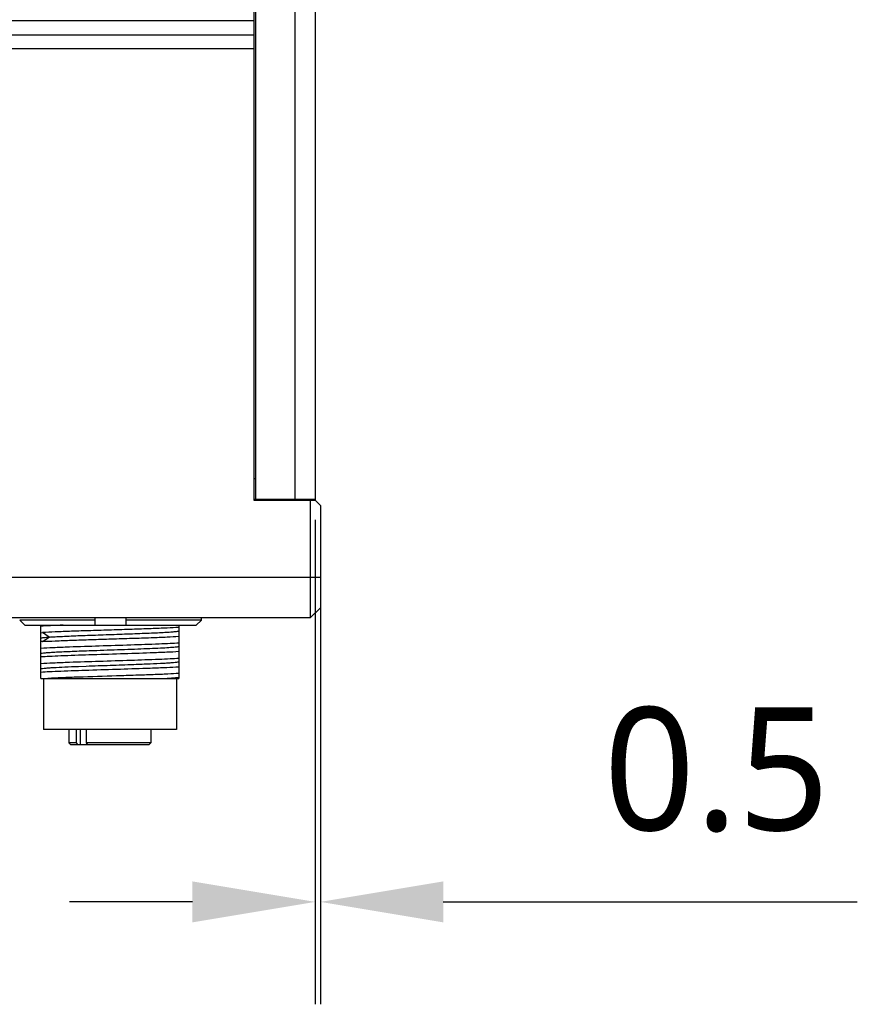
# Model space of a CAD drawing. Header units: millimetres. Extents: x 279 to 496, y -273 to -95.
# Tile 8 of 12: x 420 to 440, y -234 to -210. Entities that reach past the tile are written whole.
import ezdxf

# ---------------------------------------------------------------- set-up
doc = ezdxf.new("R2010")
doc.units = ezdxf.units.MM
doc.header["$LTSCALE"] = 23.1
doc.header["$PDMODE"] = 3
doc.header["$PDSIZE"] = 8
doc.layers.get('0').update_dxf_attribs({"linetype": 'CONTINUOUS'})
doc.layers.get('Defpoints').update_dxf_attribs({"linetype": 'CONTINUOUS'})
doc.layers.add('00_COMPONENTS', color=7, linetype='CONTINUOUS')
doc.layers.add('51__DRAFT_DIMS', color=7, linetype='CONTINUOUS')
doc.styles.get("Standard").update_dxf_attribs({"font": 'Roboto-Regular.ttf'})
doc.dimstyles.new('DIMSTYLE_3', dxfattribs={"dimtxt": 3, "dimasz": 3, "dimexe": 2.5, "dimexo": 0.5, "dimgap": 0.75, "dimtad": 1, "dimlfac": 4, "dimdsep": 46, "dimtxsty": 'STANDARD', "dimblk": '_FILLED', "dimblk1": '_FILLED', "dimblk2": '_FILLED', "dimcen": 0.09, "dimclrt": 3, "dimazin": 2, "dimtp": 0.1, "dimtm": 0.1, "dimtfac": 1, "dimtofl": 0, "dimtmove": 0, "dimatfit": 3, "dimldrblk": '_FILLED', "dimfxl": 1, "dimtolj": 1, "dimarcsym": 0})

# ---------------------------------------------------------------- blocks, each defined once
blk = doc.blocks.new('_FILLED')
at = {"color": 0, "linetype": 'ByBlock'}
blk.add_solid([(0, 0), (-1, 0.1667), (-1, -0.1667)], dxfattribs=at)
blk = doc.blocks.new('*D24')
at = {"layer": '51__DRAFT_DIMS', "color": 0, "lineweight": -2}
for p, q in [((427.121, -222.195), (427.121, -234.026)), ((427.246, -224.095), (427.246, -234.026)), ((424.121, -231.526), (421.121, -231.526)), ((430.246, -231.526), (440.358, -231.526))]:
    blk.add_line(p, q, dxfattribs=at)
at = {"layer": 'Defpoints', "color": 0}
for p in [(427.121, -221.695), (427.246, -223.595), (427.246, -231.526)]:
    blk.add_point(p, dxfattribs=at)
at = {"layer": '51__DRAFT_DIMS', "color": 0, "linetype": 'ByBlock', "lineweight": -2, "xscale": 3, "yscale": 3, "zscale": 3}
blk.add_blockref('_FILLED', (427.121, -231.526), dxfattribs=at)
at = {"layer": '51__DRAFT_DIMS', "color": 0, "linetype": 'ByBlock', "lineweight": -2, "xscale": 3, "yscale": 3, "zscale": 3, "rotation": 180}
blk.add_blockref('_FILLED', (427.246, -231.526), dxfattribs=at)
at = {"layer": '51__DRAFT_DIMS', "color": 3, "insert": (434.163, -226.776), "char_height": 3, "attachment_point": 1, "line_spacing_factor": 0.9}
blk.add_mtext('\\A1;0.5', dxfattribs=at)

msp = doc.modelspace()

# ---------------------------------------------------------------- linework, layer by layer
at = {"layer": '00_COMPONENTS', "color": 7}
for p, q in [((425.6206, -151.9698), (425.6206, -221.7198)), ((425.6706, -221.6948), (425.6706, -151.9948)), ((426.6206, -151.9948), (426.6206, -221.6948)), ((427.1206, -151.9698), (427.1206, -221.7198)), ((425.6206, -221.6948), (427.1206, -221.6948)), ((425.6206, -221.7198), (427.1206, -221.7198)), ((426.9956, -221.7198), (426.9956, -224.5948)), ((427.1206, -221.7198), (427.2456, -221.8448)), ((427.2456, -221.8448), (427.2456, -224.3448)), ((427.2456, -224.3448), (426.9956, -224.5948)), ((426.9956, -224.5948), (413.4956, -224.5948)), ((421.7455, -224.6448), (419.902, -224.6448)), ((419.902, -224.6448), (420.0289, -224.7698)), ((421.7456, -224.7698), (421.7456, -224.5948)), ((422.4956, -224.5948), (422.4956, -224.7698)), ((424.3391, -224.6448), (422.4956, -224.6448)), ((424.2122, -224.7698), (424.3391, -224.6448)), ((424.3391, -224.6448), (424.3391, -224.5948)), ((420.0289, -224.7698), (424.2122, -224.7698)), ((420.4173, -226.0698), (420.4173, -224.7698)), ((420.4173, -224.9552), (420.4558, -224.9525)), ((423.7923, -224.7698), (423.7923, -226.0699)), ((420.4558, -225.1693), (420.4173, -225.1719)), ((421.7806, -225.3847), (421.7865, -225.3845)), ((421.3332, -225.7762), (421.3368, -225.776)), ((421.3368, -225.776), (421.5219, -225.769)), ((420.4173, -226.0698), (423.7923, -226.0698)), ((420.4798, -226.0698), (420.4798, -227.3198)), ((423.7298, -226.0698), (423.7298, -227.3198)), ((423.7298, -227.3198), (420.4798, -227.3198)), ((421.1048, -227.3198), (421.1048, -227.6448)), ((421.2922, -227.6448), (421.2922, -227.3198)), ((421.522, -227.3198), (421.522, -227.6448)), ((423.1048, -227.3198), (423.1048, -227.6448)), ((421.2922, -227.6448), (421.1048, -227.6448)), ((421.1548, -227.6948), (421.1048, -227.6448)), ((423.0548, -227.6948), (421.1548, -227.6948)), ((421.3281, -227.6948), (421.2922, -227.6448)), ((423.1048, -227.6448), (421.522, -227.6448)), ((421.522, -227.6448), (421.5579, -227.6948)), ((423.0548, -227.6948), (423.1048, -227.6448))]:
    msp.add_line(p, q, dxfattribs=at)
at = {"layer": '00_COMPONENTS', "color": 4}
for p, q in [((413.3706, -210.008), (425.6206, -210.008)), ((413.8706, -210.356), (425.6206, -210.356)), ((425.6206, -210.704), (413.3706, -210.704)), ((425.6706, -221.1948), (425.6206, -221.1948)), ((413.2456, -223.5948), (427.2456, -223.5948)), ((420.6187, -225.061), (420.4558, -224.9526)), ((420.4558, -225.1694), (420.6187, -225.061)), ((421.38, -227.3198), (421.38, -227.6948))]:
    msp.add_line(p, q, dxfattribs=at)
at = {"layer": '00_COMPONENTS', "color": 7}
for points, knots in [([(420.9654, -224.7698), (420.8618, -224.7738), (420.6791, -224.7816), (420.4964, -224.7914), (420.4173, -224.7967)], [0, 0, 0, 0, 0.5665866, 1, 1, 1, 1]), ([(423.7923, -224.8244), (423.6952, -224.8311), (423.4677, -224.843), (423.0857, -224.8573), (422.6338, -224.8736), (422.144, -224.8881), (421.6515, -224.9044), (421.1913, -224.9189), (420.7964, -224.9348), (420.5586, -224.9461), (420.4558, -224.9525)], [0, 0, 0, 0, 0.0874318, 0.2046836, 0.3434131, 0.4937244, 0.6448957, 0.7861411, 0.9073892, 1, 1, 1, 1]), ([(420.6187, -225.0608), (420.6677, -225.0574), (420.7764, -225.0512), (421.0295, -225.0385), (421.3153, -225.0262), (421.627, -225.0152), (421.9682, -225.0029), (422.3124, -224.9908), (422.6514, -224.979), (422.8904, -224.9698), (423.1111, -224.9607), (423.3082, -224.9518), (423.477, -224.9431), (423.6138, -224.9342), (423.7153, -224.9254), (423.771, -224.9189), (423.7923, -224.9146)], [0, 0, 0, 0, 0.0464307, 0.102736, 0.2392942, 0.3164711, 0.3972035, 0.561703, 0.6416297, 0.7174762, 0.7875172, 0.8501281, 0.9037306, 0.9471575, 0.9795046, 1, 1, 1, 1]), ([(420.4173, -225.3302), (420.5167, -225.3234), (420.7499, -225.3117), (421.2262, -225.2929), (421.8602, -225.2724), (422.5894, -225.2499), (423.1672, -225.2303), (423.5587, -225.2134), (423.7213, -225.2045), (423.7923, -225.1997)], [0, 0, 0, 0, 0.0884584, 0.2074184, 0.4233227, 0.651923, 0.8553694, 0.936811, 1, 1, 1, 1]), ([(420.4175, -225.0818), (420.4279, -225.0796), (420.4533, -225.0757), (420.5203, -225.0681), (420.5769, -225.0639), (420.6187, -225.061)], [0, 0, 0, 0, 0.158754, 0.3793822, 1, 1, 1, 1]), ([(420.4558, -225.1693), (420.5586, -225.1628), (420.7964, -225.1511), (421.1914, -225.136), (421.6515, -225.1206), (422.1441, -225.1052), (422.6338, -225.0898), (423.0858, -225.0745), (423.4677, -225.0593), (423.6952, -225.0478), (423.7923, -225.0412)], [0, 0, 0, 0, 0.0926128, 0.2138596, 0.3551053, 0.5062761, 0.6565878, 0.7953169, 0.9125704, 1, 1, 1, 1]), ([(423.7923, -225.4162), (423.693, -225.4232), (423.4597, -225.4346), (422.9835, -225.4536), (422.3494, -225.4739), (421.6202, -225.4965), (421.0424, -225.5161), (420.6509, -225.533), (420.4883, -225.5418), (420.4173, -225.5467)], [0, 0, 0, 0, 0.0884582, 0.2074182, 0.4233226, 0.6519229, 0.8553694, 0.9368107, 1, 1, 1, 1]), ([(420.4175, -225.4568), (420.4383, -225.4526), (420.4928, -225.4461), (420.5922, -225.4373), (420.7262, -225.4287), (420.8916, -225.4201), (421.0846, -225.4112), (421.384, -225.3987), (421.6186, -225.3904), (421.7806, -225.3847)], [0, 0, 0, 0, 0.0467535, 0.1203023, 0.219349, 0.3416193, 0.4841939, 0.6438626, 1, 1, 1, 1]), ([(421.7865, -225.3845), (422.0114, -225.3765), (422.344, -225.365), (422.7754, -225.3495), (423.0679, -225.3377), (423.3227, -225.3264), (423.5298, -225.3152), (423.6686, -225.305), (423.7498, -225.2966), (423.78, -225.2922), (423.7923, -225.2896)], [0, 0, 0, 0, 0.3361429, 0.4970704, 0.6447948, 0.7733916, 0.8779876, 0.9545231, 0.9811977, 1, 1, 1, 1]), ([(420.4173, -225.7052), (420.5167, -225.6983), (420.7499, -225.6867), (421.2262, -225.6679), (421.8602, -225.6475), (422.5894, -225.6249), (423.1672, -225.6053), (423.5587, -225.5884), (423.7213, -225.5795), (423.7923, -225.5746)], [0, 0, 0, 0, 0.0884581, 0.2074182, 0.4233225, 0.6519229, 0.8553692, 0.9368109, 1, 1, 1, 1]), ([(422.6936, -225.7272), (422.8258, -225.7223), (423.0679, -225.7132), (423.3539, -225.6998), (423.5434, -225.689), (423.6501, -225.6815), (423.7304, -225.674), (423.7749, -225.6682), (423.7923, -225.6646)], [0, 0, 0, 0, 0.3605064, 0.6600984, 0.7802452, 0.8778979, 0.9515744, 1, 1, 1, 1]), ([(423.7923, -225.7914), (423.6929, -225.7981), (423.4597, -225.81), (422.9835, -225.8287), (422.3494, -225.8491), (421.6202, -225.8717), (421.0424, -225.8913), (420.6509, -225.9083), (420.4883, -225.9171), (420.4173, -225.922)], [0, 0, 0, 0, 0.0884581, 0.2074183, 0.4233225, 0.6519229, 0.8553694, 0.9368112, 1, 1, 1, 1]), ([(420.4174, -225.8317), (420.4323, -225.8286), (420.47, -225.8235), (420.5374, -225.817), (420.6261, -225.8103), (420.7829, -225.8004), (421.0208, -225.7887), (421.2224, -225.7805), (421.3332, -225.7762)], [0, 0, 0, 0, 0.0499528, 0.1241158, 0.2214191, 0.340459, 0.6376695, 1, 1, 1, 1]), ([(421.5219, -225.769), (421.7172, -225.7616), (422.1078, -225.7483), (422.4984, -225.7344), (422.6936, -225.7272)], [0, 0, 0, 0, 0.5001401, 1, 1, 1, 1]), ([(423.7923, -225.9497), (423.7022, -225.9558), (423.492, -225.9667), (423.1396, -225.9809), (422.722, -225.9953), (422.1133, -226.0148), (421.5105, -226.0332), (420.9518, -226.0534), (420.7042, -226.064), (420.5929, -226.0698)], [0, 0, 0, 0, 0.0846526, 0.1971605, 0.3304567, 0.4761534, 0.7678624, 0.8955121, 1, 1, 1, 1]), ([(423.4395, -226.0699), (423.4811, -226.0676), (423.5565, -226.0631), (423.6573, -226.0557), (423.7334, -226.0487), (423.7756, -226.043), (423.7923, -226.0396)], [0, 0, 0, 0, 0.3527118, 0.6397198, 0.8559811, 1, 1, 1, 1])]:
    msp.add_open_spline(points, degree=3, knots=knots, dxfattribs=at)

# ---------------------------------------------------------------- dimensions: what is measured, and where the dimension line sits
at = {"layer": '51__DRAFT_DIMS', "color": 4}
dim = msp.add_linear_dim(base=(427.2456, -231.5259), p1=(427.1206, -221.6948), p2=(427.2456, -223.5948), dimstyle='DIMSTYLE_3', dxfattribs=at)
dim.commit()
dim.dimension.update_dxf_attribs({"geometry": '*D24', "text_midpoint": (436.8856, -231.5259), "dimtype": 160})

doc.saveas('drawing.dxf')
